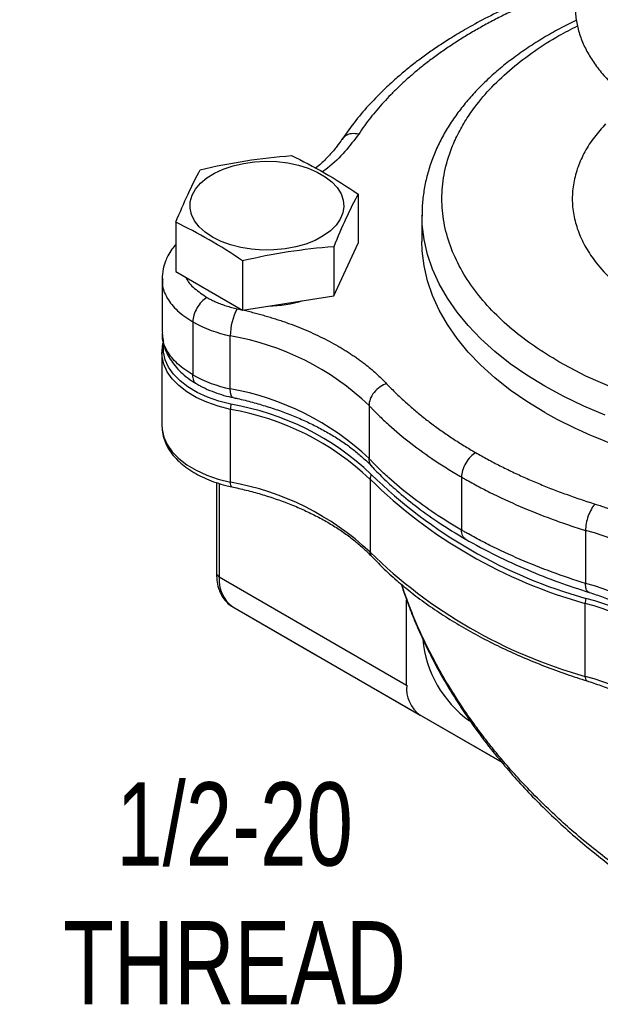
# Model space of a CAD drawing. Header units: inches. Extents: x 0 to 22, y 0 to 17.
# Tile 10 of 13: x 17.1 to 18.9, y 11.6 to 14.6. Entities that reach past the tile are written whole.
import ezdxf

# ---------------------------------------------------------------- set-up
doc = ezdxf.new("R2010")
doc.units = ezdxf.units.IN
doc.header["$LTSCALE"] = 2
doc.header["$MEASUREMENT"] = 0
doc.linetypes.add('SLD-Solid', pattern=[0])
doc.layers.add('TEXT', color=140, linetype='SLD-Solid', lineweight=25)
doc.styles.add('SLDTEXTSTYLE0', font='TXT', dxfattribs={"width": 0.75})

msp = doc.modelspace()

# ---------------------------------------------------------------- linework, layer by layer
for p, q in [((18.1265, 14.0724), (18.1265, 13.9248)), ((18.3183, 14.0096), (18.3183, 13.9304)), ((18.3184, 14.0067), (18.3183, 14.0096)), ((17.5788, 13.9877), (17.5788, 13.84)), ((18.0531, 13.7667), (18.1265, 13.9248)), ((18.0531, 13.9143), (18.0531, 13.7667)), ((17.7793, 13.8719), (17.7793, 13.7243)), ((17.5377, 13.8171), (17.5377, 13.6579)), ((17.5788, 13.84), (17.7793, 13.7243)), ((17.7793, 13.7243), (18.0531, 13.7667)), ((17.6299, 13.6885), (17.6299, 13.5293)), ((17.7425, 13.4875), (17.7425, 13.6467)), ((17.5369, 13.5962), (17.5369, 13.3774)), ((18.1593, 13.4375), (18.1593, 13.2783)), ((17.7429, 13.2068), (17.7429, 13.4256)), ((18.4371, 13.2225), (18.4371, 13.0633)), ((17.7013, 13.2056), (17.7013, 12.9309)), ((17.7095, 13.2032), (17.7095, 12.9225)), ((18.1622, 13.2161), (18.1622, 12.9973)), ((18.8095, 13.0621), (18.8095, 12.9029)), ((17.7095, 12.9225), (18.2723, 12.5976)), ((18.2723, 12.5976), (18.2723, 12.853)), ((18.8086, 12.6239), (18.8086, 12.8428)), ((17.7503, 12.8323), (18.3131, 12.5074)), ((17.7503, 12.8323), (18.0029, 12.6864)), ((18.0029, 12.6864), (18.5581, 12.366)), ((18.5581, 12.366), (18.3131, 12.5074))]:
    msp.add_line(p, q)
at = {"flags": 128}
for points in [[(17.6891, 13.9431), (17.6671, 13.9579), (17.649, 13.9743), (17.6352, 13.9921), (17.6261, 14.0109), (17.6218, 14.0302), (17.6224, 14.0497), (17.6279, 14.0689), (17.6382, 14.0875), (17.6531, 14.105), (17.6722, 14.121), (17.6952, 14.1353), (17.7216, 14.1475), (17.7507, 14.1574), (17.782, 14.1647), (17.8148, 14.1692), (17.8484, 14.171), (17.8821, 14.1699), (17.9152, 14.1661), (17.947, 14.1594), (17.9767, 14.1502), (18.0038, 14.1386), (18.0277, 14.1248), (18.0478, 14.1092), (18.0638, 14.092), (18.0753, 14.0737), (18.082, 14.0546), (18.0839, 14.0351), (18.0808, 14.0157), (18.0728, 13.9967), (18.0602, 13.9787), (18.0432, 13.9619), (18.022, 13.9467), (17.9973, 13.9334), (17.9695, 13.9223), (17.9392, 13.9137), (17.9071, 13.9078), (17.8737, 13.9046), (17.84, 13.9042), (17.8065, 13.9067), (17.774, 13.912), (17.7432, 13.9199), (17.7147, 13.9304), (17.6891, 13.9431)], [(18.6874, 13.4952), (18.6337, 13.5282), (18.5837, 13.563), (18.5376, 13.5996), (18.4954, 13.6377), (18.4575, 13.6773), (18.4239, 13.7182), (18.3947, 13.7602), (18.3701, 13.8032), (18.3503, 13.8469), (18.3351, 13.8913), (18.3248, 13.9362), (18.3193, 13.9813), (18.3184, 14.0067)], [(18.6874, 13.416), (18.6337, 13.449), (18.5837, 13.4838), (18.5376, 13.5204), (18.4954, 13.5585), (18.4575, 13.5981), (18.4239, 13.639), (18.3947, 13.681), (18.3701, 13.7239), (18.3503, 13.7677), (18.3351, 13.8121), (18.3248, 13.857), (18.3193, 13.9021), (18.3183, 13.9304)], [(17.7445, 13.4411), (17.7081, 13.4504), (17.6741, 13.4623), (17.643, 13.4766), (17.6154, 13.4931), (17.5916, 13.5115), (17.5721, 13.5315), (17.5572, 13.5528), (17.5471, 13.575), (17.542, 13.5978), (17.542, 13.6208), (17.5421, 13.6214)], [(17.7429, 13.4256), (17.7061, 13.435), (17.6716, 13.4471), (17.64, 13.4616), (17.612, 13.4784), (17.5879, 13.4971), (17.5681, 13.5174), (17.553, 13.5389), (17.5427, 13.5615), (17.5376, 13.5846), (17.5369, 13.5964)], [(18.8984, 13.4878), (18.8109, 13.526), (18.7298, 13.5687), (18.7298, 13.5687)], [(17.7508, 13.4613), (17.7486, 13.4623), (17.746, 13.4657), (17.7441, 13.4712), (17.7429, 13.4785), (17.7425, 13.4875)], [(18.8682, 13.4087), (18.8048, 13.4354), (18.7445, 13.4642), (18.6874, 13.4952)], [(17.5369, 13.3774), (17.5376, 13.3657), (17.5427, 13.3426), (17.553, 13.3201), (17.5681, 13.2985), (17.5879, 13.2782), (17.612, 13.2596), (17.64, 13.2428), (17.6716, 13.2283), (17.7061, 13.2162), (17.7429, 13.2068)], [(17.7471, 13.1932), (17.7461, 13.1938), (17.7447, 13.1955), (17.7437, 13.1983), (17.7431, 13.2021), (17.7429, 13.2068)]]:
    msp.add_lwpolyline(points, dxfattribs=at)
for centre, radius, start, end in [((17.8548, 14.0955), 0.3592, 270.3487, 287.2374), ((17.9147, 13.6458), 0.1722, 151.4161, 179.6912), ((17.8207, 14.0299), 0.3911, 240.808, 258.4724), ((17.6072, 12.8575), 0.8008, 46.4156, 80.2716), ((17.8207, 13.8707), 0.3911, 240.808, 258.4724), ((17.6027, 12.6892), 0.8104, 46.6233, 80.0639), ((17.8311, 13.4246), 0.0882, 169.2592, 179.3777), ((17.61, 12.6446), 0.8078, 46.4927, 80.4154), ((17.6092, 12.6336), 0.8032, 46.4927, 80.4154), ((19.4962, 14.8959), 1.6865, 241.342, 263.5008), ((18.1927, 13.2155), 0.0305, 150.6495, 178.7526), ((19.2148, 14.3019), 1.4993, 225.6145, 254.3646), ((17.6047, 12.4057), 0.8129, 46.701, 80.207), ((19.2138, 14.2906), 1.5034, 225.6145, 254.3646), ((18.6497, 12.4282), 0.6538, 36.9896, 75.8521), ((19.2138, 14.0717), 1.5034, 225.6145, 254.3646), ((18.18, 12.9967), 0.0179, 177.9325, 222.7156), ((17.7181, 12.9392), 0.0187, 206.2149, 242.5456), ((17.8375, 12.9284), 0.1362, 178.9605, 199.2817), ((17.8081, 12.9128), 0.0991, 174.3796, 234.302), ((18.6445, 12.2611), 0.6627, 37.2603, 75.5814), ((18.8716, 12.8418), 0.063, 165.0534, 179.1554), ((18.649, 12.2112), 0.6515, 36.7786, 75.8222), ((18.6503, 12.2229), 0.6551, 36.7786, 75.8222), ((18.6582, 12.7659), 0.3389, 185.1677, 234.3284), ((18.822, 12.6213), 0.0137, 168.7083, 234.4793), ((18.6438, 11.9845), 0.6603, 37.0515, 75.5492), ((18.371, 12.5879), 0.0991, 174.3796, 234.302)]:
    msp.add_arc(centre, radius, start, end)
for points, knots in [([(18.5775, 14.634), (18.5539, 14.6227), (18.5092, 14.6012), (18.451, 14.569), (18.4041, 14.5407), (18.366, 14.5159), (18.3327, 14.4928), (18.3011, 14.4694), (18.2702, 14.445), (18.2376, 14.4173), (18.2012, 14.3839), (18.1604, 14.3423), (18.1173, 14.2926), (18.0915, 14.2558), (18.078, 14.2365)], [0, 0, 0, 0, 0.108656, 0.205464, 0.284529, 0.347333, 0.407204, 0.467156, 0.527251, 0.590478, 0.669061, 0.764327, 0.876511, 1, 1, 1, 1]), ([(18.6028, 14.6287), (18.5961, 14.6255), (18.5829, 14.6193), (18.5633, 14.6097), (18.5441, 14.6), (18.5252, 14.59), (18.5065, 14.58), (18.4882, 14.5698), (18.4702, 14.5594), (18.4525, 14.5488), (18.4351, 14.5381), (18.4181, 14.5272), (18.4013, 14.5162), (18.3849, 14.505), (18.3687, 14.4936), (18.3529, 14.4821), (18.3374, 14.4704), (18.3183, 14.4555), (18.2959, 14.4373), (18.271, 14.4155), (18.2471, 14.3934), (18.2244, 14.3709), (18.2028, 14.3481), (18.1824, 14.3248), (18.1631, 14.3012), (18.1449, 14.2772), (18.1338, 14.2609), (18.1282, 14.2528)], [0, 0, 0, 0, 0.031538, 0.063005, 0.094408, 0.125756, 0.157057, 0.188319, 0.219552, 0.250763, 0.28196, 0.313153, 0.34435, 0.375558, 0.406788, 0.438046, 0.469341, 0.500683, 0.556219, 0.611631, 0.666966, 0.722272, 0.777595, 0.832983, 0.888482, 0.944139, 1, 1, 1, 1]), ([(18.779, 14.6375), (18.7789, 14.6289), (18.7789, 14.6072), (18.7855, 14.5724), (18.7977, 14.5339), (18.8156, 14.4964), (18.8387, 14.46), (18.8674, 14.4244), (18.9012, 14.3905), (18.9395, 14.3586), (18.9821, 14.3287), (19.0295, 14.3007), (19.0805, 14.2753), (19.1342, 14.2526), (19.1719, 14.2398), (19.1908, 14.2335)], [0, 0, 0, 0, 0.052437, 0.132417, 0.21298, 0.290845, 0.369253, 0.449368, 0.530078, 0.607767, 0.685991, 0.765912, 0.846415, 0.922948, 1, 1, 1, 1]), ([(18.7825, 14.5947), (18.7717, 14.5895), (18.7438, 14.5761), (18.701, 14.5525), (18.6541, 14.5241), (18.6097, 14.494), (18.5679, 14.4625), (18.5288, 14.4294), (18.4926, 14.3949), (18.4594, 14.3591), (18.4294, 14.322), (18.4026, 14.2838), (18.3793, 14.2444), (18.3595, 14.2039), (18.3434, 14.1626), (18.3311, 14.1203), (18.3228, 14.0773), (18.3185, 14.0392), (18.3188, 14.0155), (18.3189, 14.0064)], [0, 0, 0, 0, 0.0377013, 0.0981723, 0.1588462, 0.2196979, 0.2807025, 0.3418397, 0.4030938, 0.4644518, 0.5259047, 0.5874501, 0.6490967, 0.7108706, 0.7728225, 0.8350346, 0.8976238, 0.9607427, 1, 1, 1, 1]), ([(18.7298, 13.5687), (18.7046, 13.584), (18.6542, 13.6147), (18.587, 13.6665), (18.5267, 13.7226), (18.4746, 13.7838), (18.4326, 13.8486), (18.4016, 13.9168), (18.3826, 13.9871), (18.3762, 14.0586), (18.3826, 14.13), (18.3995, 14.1926), (18.4221, 14.246), (18.4466, 14.2905), (18.4806, 14.3403), (18.5267, 14.3945), (18.5868, 14.4506), (18.6547, 14.5021), (18.7204, 14.5445), (18.7666, 14.5681), (18.7854, 14.5777)], [0, 0, 0, 0, 0.056007, 0.112019, 0.171385, 0.230762, 0.292604, 0.354456, 0.417613, 0.480781, 0.543938, 0.607106, 0.648373, 0.689551, 0.730828, 0.790195, 0.849572, 0.905576, 0.961591, 1, 1, 1, 1]), ([(18.8698, 14.2833), (18.8582, 14.2703), (18.8341, 14.2433), (18.8065, 14.2), (18.7855, 14.154), (18.7727, 14.1067), (18.7684, 14.0586), (18.7727, 14.0104), (18.7855, 13.9631), (18.8064, 13.9171), (18.8377, 13.8687), (18.8817, 13.8194), (18.9387, 13.7706), (18.9842, 13.7424), (19.0067, 13.7285)], [0, 0, 0, 0, 0.072966, 0.151417, 0.229888, 0.310008, 0.390148, 0.470268, 0.550409, 0.62886, 0.70733, 0.807684, 0.90531, 1, 1, 1, 1]), ([(18.078, 14.2371), (18.0732, 14.23), (18.0623, 14.2141), (18.0412, 14.1898), (18.0197, 14.1678), (18.0043, 14.1549), (17.9986, 14.1501)], [0, 0, 0, 0, 0.23822, 0.534498, 0.829104, 1, 1, 1, 1]), ([(18.1282, 14.2528), (18.1149, 14.235), (18.0883, 14.1995), (18.0504, 14.1617), (18.0243, 14.1429), (18.0194, 14.1393)], [0, 0, 0, 0, 0.445071, 0.894172, 1, 1, 1, 1]), ([(18.1282, 14.2528), (18.1209, 14.2536), (18.1063, 14.2554), (18.0883, 14.249), (18.0817, 14.2404), (18.0787, 14.2365)], [0, 0, 0, 0, 0.355578, 0.711155, 1, 1, 1, 1]), ([(17.926, 14.1881), (17.9594, 14.1722), (17.9928, 14.155), (18.0597, 14.1164), (18.0931, 14.095), (18.1265, 14.0724)], [0, 0, 0, 0, 0.5, 0.5, 1, 1, 1, 1]), ([(17.7793, 13.8719), (17.7459, 13.8946), (17.7125, 13.9159), (17.6456, 13.9546), (17.6122, 13.9718), (17.5788, 13.9877)], [0, 0, 0, 0, 0.5, 0.5, 1, 1, 1, 1]), ([(17.5788, 13.9211), (17.5748, 13.9164), (17.5657, 13.9057), (17.5557, 13.8888), (17.5466, 13.8688), (17.5393, 13.8454), (17.5383, 13.8272), (17.5377, 13.817)], [0, 0, 0, 0, 0.15668, 0.358861, 0.512754, 0.726136, 1, 1, 1, 1]), ([(17.5397, 13.8179), (17.5391, 13.8125), (17.537, 13.793), (17.5515, 13.7599), (17.5811, 13.7206), (17.6136, 13.6992), (17.6299, 13.6885)], [0, 0, 0, 0, 0.111446, 0.407674, 0.702916, 1, 1, 1, 1]), ([(17.6097, 13.8223), (17.6099, 13.8215), (17.614, 13.8096), (17.6339, 13.7881), (17.6596, 13.7707), (17.6725, 13.7619)], [0, 0, 0, 0, 0.031252, 0.513463, 1, 1, 1, 1]), ([(17.6725, 13.7619), (17.6669, 13.7587), (17.6613, 13.7542), (17.6511, 13.7434), (17.6464, 13.7371), (17.6385, 13.7235), (17.6353, 13.7162), (17.631, 13.7019), (17.6299, 13.6949), (17.6299, 13.6885)], [0, 0, 0, 0, 0.25, 0.25, 0.5, 0.5, 0.75, 0.75, 1, 1, 1, 1]), ([(17.6725, 13.7619), (17.6746, 13.7607), (17.679, 13.7582), (17.6857, 13.7547), (17.6927, 13.7514), (17.6999, 13.7482), (17.7072, 13.7451), (17.7173, 13.7412), (17.7304, 13.7368), (17.7466, 13.732), (17.7578, 13.7294), (17.7635, 13.7282)], [0, 0, 0, 0, 0.083489, 0.166777, 0.24997, 0.333174, 0.416495, 0.500039, 0.666791, 0.833161, 1, 1, 1, 1]), ([(17.7635, 13.7282), (17.7691, 13.7269), (17.7805, 13.7244), (17.7973, 13.7204), (17.8139, 13.7163), (17.8303, 13.7119), (17.8466, 13.7073), (17.8627, 13.7025), (17.8786, 13.6975), (17.8944, 13.6924), (17.91, 13.687), (17.9305, 13.6795), (17.9556, 13.6698), (17.9848, 13.6574), (18.0129, 13.6442), (18.0402, 13.6304), (18.0576, 13.6207), (18.0662, 13.6158)], [0, 0, 0, 0, 0.050134, 0.100177, 0.150153, 0.200083, 0.249992, 0.299902, 0.349836, 0.399818, 0.44987, 0.500014, 0.600186, 0.700086, 0.799899, 0.899809, 1, 1, 1, 1]), ([(17.5383, 13.6539), (17.5396, 13.6404), (17.5422, 13.6121), (17.5634, 13.5708), (17.5919, 13.5379), (17.6169, 13.5181), (17.632, 13.508), (17.6389, 13.5038), (17.6423, 13.5018)], [0, 0, 0, 0, 0.2354094, 0.4941049, 0.7486471, 0.8904642, 0.9456344, 1, 1, 1, 1]), ([(17.6299, 13.5293), (17.6136, 13.54), (17.5811, 13.5614), (17.5515, 13.6007), (17.5371, 13.6335), (17.5391, 13.6528), (17.5396, 13.6578)], [0, 0, 0, 0, 0.2987234, 0.5956282, 0.8935273, 1, 1, 1, 1]), ([(17.542, 13.6306), (17.5415, 13.6294), (17.5386, 13.621), (17.5369, 13.6095), (17.5373, 13.5993), (17.5374, 13.5965)], [0, 0, 0, 0, 0.110934, 0.75597, 1, 1, 1, 1]), ([(18.0662, 13.6158), (18.0703, 13.6134), (18.0785, 13.6086), (18.0905, 13.6013), (18.1022, 13.5938), (18.1136, 13.5862), (18.1247, 13.5784), (18.1356, 13.5705), (18.1489, 13.5605), (18.1642, 13.5482), (18.1811, 13.5335), (18.1972, 13.5184), (18.2071, 13.5081), (18.212, 13.503)], [0, 0, 0, 0, 0.071495, 0.142918, 0.214298, 0.285667, 0.357055, 0.428492, 0.500009, 0.625072, 0.749982, 0.874904, 1, 1, 1, 1]), ([(17.6426, 13.5019), (17.6424, 13.5019), (17.6377, 13.5029), (17.632, 13.512), (17.6306, 13.5235), (17.6299, 13.5293)], [0, 0, 0, 0, 0.021777, 0.514656, 1, 1, 1, 1]), ([(17.6427, 13.502), (17.6462, 13.4999), (17.658, 13.4928), (17.6802, 13.4828), (17.7087, 13.4722), (17.7324, 13.4652), (17.7468, 13.4623), (17.751, 13.4615)], [0, 0, 0, 0, 0.1120804, 0.3795204, 0.6416737, 0.8952175, 1, 1, 1, 1]), ([(18.212, 13.503), (18.2058, 13.501), (18.1991, 13.4979), (18.1861, 13.4891), (18.1799, 13.4834), (18.1696, 13.4706), (18.1655, 13.4635), (18.1604, 13.4499), (18.1593, 13.4433), (18.1593, 13.4375)], [0, 0, 0, 0, 0.25, 0.25, 0.5, 0.5, 0.75, 0.75, 1, 1, 1, 1]), ([(18.212, 13.503), (18.216, 13.4988), (18.2241, 13.4903), (18.2366, 13.4778), (18.2493, 13.4654), (18.2624, 13.4531), (18.2759, 13.441), (18.2896, 13.429), (18.3037, 13.4172), (18.318, 13.4054), (18.3328, 13.3939), (18.3478, 13.3824), (18.3631, 13.3711), (18.3788, 13.36), (18.3948, 13.349), (18.4111, 13.3381), (18.4277, 13.3274), (18.4447, 13.3168), (18.4619, 13.3063), (18.4737, 13.2994), (18.4795, 13.296)], [0, 0, 0, 0, 0.0558866, 0.1116586, 0.16733, 0.222915, 0.2784275, 0.333882, 0.3892925, 0.4446735, 0.5000391, 0.5554038, 0.6107818, 0.6661875, 0.7216352, 0.7771391, 0.8327133, 0.8883722, 0.9441298, 1, 1, 1, 1]), ([(17.7507, 13.4611), (17.7553, 13.4602), (17.7751, 13.4562), (17.8092, 13.4474), (17.853, 13.4348), (17.8956, 13.4205), (17.9368, 13.4046), (17.9763, 13.3872), (18.0138, 13.3684), (18.0492, 13.3484), (18.0821, 13.3272), (18.1125, 13.305), (18.1399, 13.2818), (18.1584, 13.2646), (18.1668, 13.255), (18.168, 13.2537)], [0, 0, 0, 0, 0.0251007, 0.1092617, 0.1946446, 0.2809163, 0.3678299, 0.4552039, 0.5429097, 0.6308651, 0.7190334, 0.807426, 0.8960988, 0.985162, 1, 1, 1, 1]), ([(18.1593, 13.4375), (18.1615, 13.4351), (18.1639, 13.4326), (18.1686, 13.4277), (18.171, 13.4252), (18.1781, 13.4179), (18.183, 13.4131), (18.1978, 13.3986), (18.208, 13.389), (18.2394, 13.3606), (18.2615, 13.3422), (18.308, 13.3062), (18.3324, 13.2887), (18.3705, 13.2633), (18.3834, 13.2549), (18.4033, 13.2426), (18.4099, 13.2385), (18.4201, 13.2325), (18.4234, 13.2305), (18.4303, 13.2265), (18.4337, 13.2245), (18.4371, 13.2225)], [0, 0, 0, 0, 0.03125, 0.03125, 0.0625, 0.0625, 0.125, 0.125, 0.25, 0.25, 0.5, 0.5, 0.75, 0.75, 0.875, 0.875, 0.9375, 0.9375, 0.96875, 0.96875, 1, 1, 1, 1]), ([(17.5374, 13.3777), (17.5374, 13.3729), (17.5373, 13.3599), (17.542, 13.3397), (17.5508, 13.3177), (17.5632, 13.2972), (17.5791, 13.2779), (17.5982, 13.2599), (17.6202, 13.2436), (17.6446, 13.2291), (17.6711, 13.2165), (17.6992, 13.2059), (17.7247, 13.1982), (17.7411, 13.1947), (17.7473, 13.1934)], [0, 0, 0, 0, 0.056799, 0.150192, 0.237263, 0.325756, 0.415404, 0.505623, 0.595823, 0.685535, 0.774361, 0.861932, 0.947398, 1, 1, 1, 1]), ([(18.4795, 13.296), (18.4745, 13.2931), (18.4691, 13.2889), (18.4587, 13.2781), (18.4537, 13.2715), (18.4454, 13.2572), (18.4421, 13.2495), (18.438, 13.235), (18.4371, 13.2283), (18.4371, 13.2225)], [0, 0, 0, 0, 0.25, 0.25, 0.5, 0.5, 0.75, 0.75, 1, 1, 1, 1]), ([(18.4795, 13.296), (18.4855, 13.2926), (18.4974, 13.2858), (18.5155, 13.2759), (18.5339, 13.2661), (18.5525, 13.2565), (18.5713, 13.2471), (18.5904, 13.2378), (18.6097, 13.2288), (18.6293, 13.2199), (18.6491, 13.2113), (18.6691, 13.2028), (18.6894, 13.1945), (18.7099, 13.1864), (18.7307, 13.1784), (18.7517, 13.1707), (18.7729, 13.1631), (18.7944, 13.1557), (18.8161, 13.1485), (18.8308, 13.1439), (18.8381, 13.1416)], [0, 0, 0, 0, 0.055882, 0.11165, 0.167318, 0.2229, 0.278411, 0.333863, 0.389272, 0.444653, 0.500018, 0.555383, 0.610762, 0.666169, 0.721618, 0.777124, 0.832702, 0.888364, 0.944125, 1, 1, 1, 1]), ([(18.4371, 13.0633), (18.3822, 13.095), (18.3313, 13.129), (18.2615, 13.1829), (18.2394, 13.2014), (18.208, 13.2298), (18.1978, 13.2393), (18.183, 13.2538), (18.1781, 13.2587), (18.171, 13.266), (18.1686, 13.2685), (18.1639, 13.2734), (18.1615, 13.2759), (18.1593, 13.2783)], [0, 0, 0, 0, 0.5, 0.5, 0.75, 0.75, 0.875, 0.875, 0.9375, 0.9375, 0.96875, 0.96875, 1, 1, 1, 1]), ([(18.1691, 13.2545), (18.167, 13.2564), (18.1606, 13.2622), (18.1598, 13.2719), (18.1593, 13.2783)], [0, 0, 0, 0, 0.3377082, 1, 1, 1, 1]), ([(18.1669, 13.2551), (18.1777, 13.2439), (18.2017, 13.2189), (18.245, 13.1793), (18.2998, 13.1344), (18.3678, 13.0851), (18.4212, 13.0529), (18.4495, 13.0358)], [0, 0, 0, 0, 0.140134, 0.310489, 0.510723, 0.740595, 1, 1, 1, 1]), ([(18.4371, 13.2225), (18.4404, 13.2206), (18.4439, 13.2186), (18.4509, 13.2146), (18.4544, 13.2127), (18.4648, 13.2069), (18.4719, 13.203), (18.4932, 13.1915), (18.5077, 13.184), (18.5518, 13.162), (18.5821, 13.1479), (18.6445, 13.1211), (18.6765, 13.1083), (18.7255, 13.0902), (18.742, 13.0844), (18.7671, 13.0758), (18.7755, 13.073), (18.7882, 13.0689), (18.7925, 13.0675), (18.801, 13.0648), (18.8053, 13.0634), (18.8095, 13.0621)], [0, 0, 0, 0, 0.03125, 0.03125, 0.0625, 0.0625, 0.125, 0.125, 0.25, 0.25, 0.5, 0.5, 0.75, 0.75, 0.875, 0.875, 0.9375, 0.9375, 0.96875, 0.96875, 1, 1, 1, 1]), ([(17.7471, 13.193), (17.754, 13.1916), (17.7762, 13.187), (17.8127, 13.1776), (17.8565, 13.1647), (17.8991, 13.1501), (17.9404, 13.1339), (17.98, 13.1161), (18.0176, 13.0969), (18.0531, 13.0763), (18.0862, 13.0544), (18.1166, 13.0314), (18.1438, 13.0081), (18.1593, 12.9922), (18.1667, 12.9846)], [0, 0, 0, 0, 0.03861, 0.123413, 0.209477, 0.296474, 0.384163, 0.472367, 0.560962, 0.649868, 0.739046, 0.828502, 0.918276, 1, 1, 1, 1]), ([(18.8381, 13.1416), (18.8343, 13.1376), (18.8306, 13.1323), (18.8237, 13.1201), (18.8205, 13.1131), (18.8152, 13.0983), (18.8131, 13.0907), (18.8102, 13.0758), (18.8095, 13.0686), (18.8095, 13.0621)], [0, 0, 0, 0, 0.25, 0.25, 0.5, 0.5, 0.75, 0.75, 1, 1, 1, 1]), ([(18.8381, 13.1416), (18.8432, 13.14), (18.8534, 13.1367), (18.8685, 13.1316), (18.8834, 13.1264), (18.8981, 13.1209), (18.9126, 13.1153), (18.927, 13.1096), (18.9446, 13.1021), (18.9653, 13.0929), (18.9888, 13.0815), (19.0116, 13.0698), (19.0262, 13.0615), (19.0335, 13.0574)], [0, 0, 0, 0, 0.071495, 0.142918, 0.214298, 0.285667, 0.357055, 0.428492, 0.500009, 0.625072, 0.749982, 0.874904, 1, 1, 1, 1]), ([(18.8095, 12.9029), (18.7412, 12.9243), (18.6756, 12.9485), (18.5821, 12.9887), (18.5518, 13.0028), (18.5077, 13.0248), (18.4932, 13.0323), (18.4719, 13.0438), (18.4648, 13.0476), (18.4544, 13.0535), (18.4509, 13.0554), (18.4439, 13.0594), (18.4404, 13.0614), (18.4371, 13.0633)], [0, 0, 0, 0, 0.5, 0.5, 0.75, 0.75, 0.875, 0.875, 0.9375, 0.9375, 0.96875, 0.96875, 1, 1, 1, 1]), ([(18.4495, 13.0358), (18.4454, 13.0382), (18.4421, 13.0421), (18.438, 13.0518), (18.4371, 13.0575), (18.4371, 13.0633)], [0, 0, 0, 0, 0.5, 0.5, 1, 1, 1, 1]), ([(18.4476, 13.0369), (18.4785, 13.0198), (18.5384, 12.9867), (18.6333, 12.9437), (18.7265, 12.9068), (18.7897, 12.8861), (18.8202, 12.8761)], [0, 0, 0, 0, 0.2737187, 0.5317755, 0.773805, 1, 1, 1, 1]), ([(18.1671, 12.9847), (18.1779, 12.9734), (18.2016, 12.9486), (18.2421, 12.9119), (18.2878, 12.8742), (18.3366, 12.838), (18.3883, 12.8033), (18.4429, 12.7701), (18.5, 12.7386), (18.5597, 12.7087), (18.6217, 12.6807), (18.686, 12.6545), (18.75, 12.6308), (18.7935, 12.6168), (18.8142, 12.6102)], [0, 0, 0, 0, 0.071574, 0.156862, 0.242163, 0.32746, 0.412738, 0.497982, 0.583181, 0.668324, 0.753402, 0.8384, 0.923303, 1, 1, 1, 1]), ([(18.2562, 12.9008), (18.2567, 12.8991), (18.2615, 12.883), (18.2713, 12.8554), (18.2843, 12.8205), (18.2957, 12.7923), (18.3076, 12.7642), (18.323, 12.73), (18.3448, 12.6853), (18.372, 12.634), (18.4029, 12.5809), (18.435, 12.5304), (18.4728, 12.4749), (18.5164, 12.4163), (18.5655, 12.356), (18.6293, 12.2836), (18.715, 12.1966), (18.8057, 12.1172), (18.8802, 12.0587), (18.9315, 12.021), (18.9804, 11.9873), (19.0242, 11.9587), (19.0598, 11.9367), (19.0857, 11.9214), (19.106, 11.9096), (19.1276, 11.8974), (19.1574, 11.8811), (19.2013, 11.8581), (19.262, 11.8285), (19.3422, 11.7933), (19.4287, 11.7603), (19.5189, 11.7308), (19.6104, 11.706), (19.7047, 11.6854), (19.7682, 11.6768), (19.7985, 11.6727)], [0, 0, 0, 0, 0.002893, 0.02723, 0.047013, 0.062216, 0.075361, 0.094964, 0.120903, 0.152584, 0.184182, 0.21425, 0.242775, 0.284452, 0.322255, 0.356687, 0.424658, 0.49752, 0.527455, 0.558103, 0.586905, 0.610561, 0.631213, 0.64527, 0.652486, 0.663988, 0.67977, 0.69981, 0.733099, 0.773815, 0.821841, 0.862567, 0.907241, 0.955794, 1, 1, 1, 1]), ([(19.8022, 11.686), (19.7546, 11.6931), (19.6574, 11.7076), (19.5259, 11.7421), (19.4077, 11.7814), (19.3032, 11.823), (19.2082, 11.8673), (19.1225, 11.9125), (19.0458, 11.9572), (18.967, 12.0078), (18.8959, 12.0583), (18.8315, 12.1081), (18.7763, 12.1539), (18.7228, 12.2017), (18.6684, 12.2538), (18.6166, 12.3075), (18.5705, 12.3594), (18.5354, 12.4015), (18.5059, 12.4389), (18.4777, 12.4765), (18.4493, 12.5165), (18.4221, 12.5575), (18.3926, 12.6049), (18.3616, 12.659), (18.3301, 12.7199), (18.303, 12.7788), (18.2802, 12.8354), (18.2652, 12.8754), (18.2589, 12.8964), (18.2581, 12.8993)], [0, 0, 0, 0, 0.0695065, 0.1419454, 0.1922268, 0.2447191, 0.2994387, 0.3385302, 0.3799231, 0.423621, 0.4696265, 0.5026762, 0.5387248, 0.5715406, 0.6051375, 0.6470852, 0.6796447, 0.7065527, 0.7278088, 0.7501929, 0.7766828, 0.8014912, 0.8246181, 0.8617887, 0.8974101, 0.9314834, 0.9640102, 0.9949922, 1, 1, 1, 1]), ([(18.8204, 12.877), (18.8195, 12.877), (18.8155, 12.877), (18.8109, 12.8854), (18.8099, 12.8971), (18.8095, 12.9029)], [0, 0, 0, 0, 0.120421, 0.56021, 1, 1, 1, 1]), ([(17.7091, 12.8838), (17.71, 12.8813), (17.7128, 12.8729), (17.7202, 12.86), (17.7318, 12.846), (17.7421, 12.8367), (17.749, 12.8334), (17.7504, 12.8327)], [0, 0, 0, 0, 0.112455, 0.382007, 0.65351, 0.930233, 1, 1, 1, 1]), ([(18.8201, 12.8761), (18.8344, 12.8715), (18.863, 12.8621), (18.9041, 12.8462), (18.9436, 12.8288), (18.9811, 12.8101), (19.0164, 12.79), (19.0493, 12.7688), (19.0797, 12.7466), (19.1073, 12.7234), (19.1323, 12.6994), (19.1541, 12.6747), (19.1691, 12.6554), (19.1758, 12.6444), (19.1774, 12.6418)], [0, 0, 0, 0, 0.085841, 0.173023, 0.260667, 0.348643, 0.43687, 0.525311, 0.613976, 0.702923, 0.792261, 0.882193, 0.973022, 1, 1, 1, 1]), ([(18.8141, 12.61), (18.8154, 12.6096), (18.8316, 12.6049), (18.8611, 12.5943), (18.9025, 12.5782), (18.9421, 12.5604), (18.9797, 12.5412), (19.0152, 12.5206), (19.0483, 12.4987), (19.0788, 12.4757), (19.1067, 12.4516), (19.1318, 12.4266), (19.1537, 12.4006), (19.1676, 12.3823), (19.1733, 12.3725), (19.1737, 12.3718)], [0, 0, 0, 0, 0.008057, 0.095375, 0.183388, 0.271917, 0.360839, 0.450073, 0.53958, 0.629366, 0.719471, 0.809997, 0.901113, 0.993063, 1, 1, 1, 1])]:
    msp.add_open_spline(points, degree=3, knots=knots)
for points in [[(17.6522, 14.1457), (17.6978, 14.1562), (17.7891, 14.1744), (17.8804, 14.1844), (17.926, 14.1881)], [(17.5788, 13.9877), (17.5911, 14.0174), (17.6155, 14.0742), (17.64, 14.1228), (17.6522, 14.1457)], [(18.1265, 14.0724), (18.1142, 14.0494), (18.0898, 14.0009), (18.0653, 13.944), (18.0531, 13.9143)], [(18.0531, 13.9143), (18.0075, 13.9106), (17.9162, 13.9007), (17.8249, 13.8824), (17.7793, 13.8719)]]:
    msp.add_open_spline(points, degree=3)

# ---------------------------------------------------------------- texts
at = {"layer": 'TEXT', "insert": (17.7554, 12.3056), "char_height": 0.25, "attachment_point": 2, "style": 'SLDTEXTSTYLE0'}
msp.add_mtext('1/2-20^JTHREAD', dxfattribs=at)

doc.saveas('drawing.dxf')
